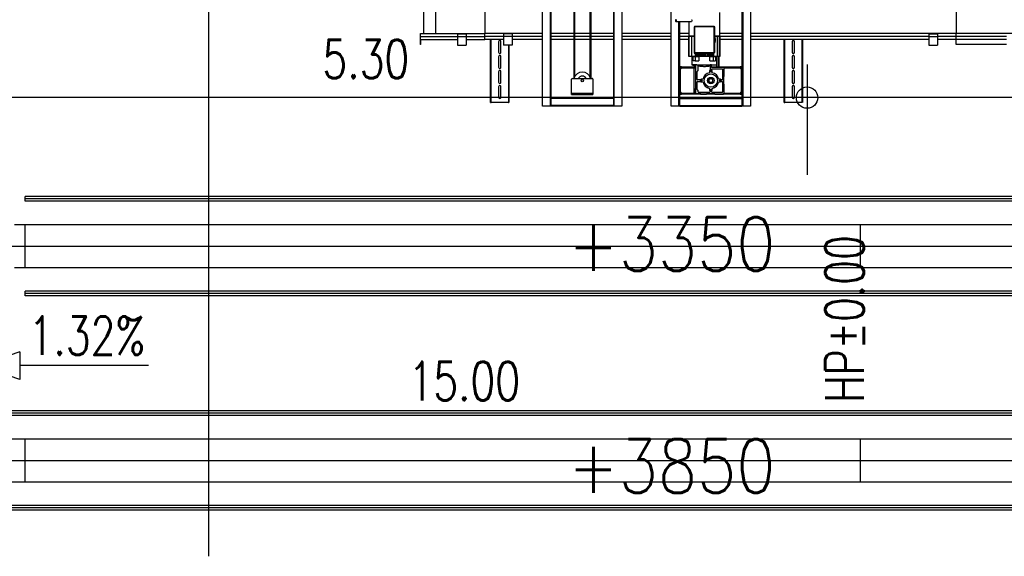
# Model space of a CAD drawing. Extents: x 34560 to 100229, y -303284 to -152113.
# Tile 3 of 74: x 84614 to 89210, y -302970 to -300467. Entities that reach past the tile are written whole.
import ezdxf
from ezdxf.enums import TextEntityAlignment as Align

# ---------------------------------------------------------------- set-up
doc = ezdxf.new("R2010")
doc.units = 0
doc.header["$LTSCALE"] = 100
for name, pattern in [('A_AGEG-_-____-A-$0$PUNKT2', [3.175, 0, -3.175]), ('ATPI1189A__GEG-_-FOE_-A-$0$DASH_CENTER', [14, 11, -1, 1, -1]), ('ATPI1189A__GEG-_-FOE_-A-$0$SLD_SOLID', [0])]:
    doc.linetypes.add(name, pattern=pattern)
doc.layers.get('0').update_dxf_attribs({"linetype": 'CONTINUOUS'})
for name, color, linetype in [('A_AGEG-_-____-A-$0$A3-BEMA-SS-100', 8, 'CONTINUOUS'), ('A_AGEG-_-____-A-$0$A4-GEFA-------', 1, 'CONTINUOUS'), ('A_AGEG-_-____-A-$0$A4-GEFA-TEX---', 1, 'CONTINUOUS'), ('ATPI1189A__GEG-_-FOE_-A-$0$71', 7, 'CONTINUOUS'), ('BITO_BUILDING', 8, 'CONTINUOUS')]:
    doc.layers.add(name, color=color, linetype=linetype)
doc.styles.add('A_AGEG-_-____-A-$0$NORMAL', font='romans.shx', dxfattribs={"width": 0.75})
doc.styles.add('ATPI1189A__GEG-_-FOE_-A-$0$CONVERTER_16', font='txt.shx', dxfattribs={"width": 0.8532})

# ---------------------------------------------------------------- blocks, each defined once
blk = doc.blocks.new('A_AGEG-_-____-A-$0$PFEIL GEFÄLLE')
at = {"layer": 'A_AGEG-_-____-A-$0$A4-GEFA-------'}
for p, q in [((-3715.29, 3542.83), (-3715.29, 3482.81)), ((-3721.71, 3482.81), (-3715.29, 3463.75)), ((-3721.71, 3482.81), (-3708.87, 3482.81)), ((-3708.87, 3482.81), (-3715.29, 3463.75))]:
    blk.add_line(p, q, dxfattribs=at)
blk = doc.blocks.new('A_AGEG-_-____-A-$0$ARCH-BEMTICK')
blk.add_line((0.3, 0), (-0.3, 0))
blk.add_circle((0, 0), 0.05)
blk = doc.blocks.new('EG-A-008 GR')
at = {"layer": 'A_AGEG-_-____-A-$0$A3-BEMA-SS-100'}
for p, q in [((652.69, 3258.94), (652.69, -63.75)), ((932, 165.69), (932, 114.26)), ((1522, 150.26), (-88.31, 150.26))]:
    blk.add_line(p, q, dxfattribs=at)
at = {"layer": 'A_AGEG-_-____-A-$0$A4-GEFA-------', "linetype": 'A_AGEG-_-____-A-$0$PUNKT2'}
blk.add_line((932, 2790.89), (932, -63.75), dxfattribs=at)
at = {"layer": 'ATPI1189A__GEG-_-FOE_-A-$0$71', "color": 56, "linetype": 'ATPI1189A__GEG-_-FOE_-A-$0$SLD_SOLID'}
for p, q in [((752.89, 221.65), (752.89, 180.13)), ((758.69, 180.13), (758.69, 221.65)), ((1001.57, 221.65), (1001.57, 180.13)), ((781.57, 219.96), (781.57, 180.13)), ((808.57, 146.19), (808.57, 219.96)), ((812.17, 146.19), (812.17, 219.96)), ((812.17, 146.19), (812.17, 219.96)), ((812.57, 146.19), (812.57, 219.96)), ((841.97, 146.19), (841.97, 219.96)), ((845.57, 219.96), (845.57, 146.19)), ((868.57, 146.19), (868.57, 219.96)), ((901.97, 219.96), (901.97, 146.19)), ((905.57, 219.96), (905.57, 146.19)), ((823.14, 203.83), (823.14, 159.19)), ((823.59, 160.17), (823.59, 203.83)), ((830.55, 203.83), (830.55, 160.17)), ((831, 203.83), (831, 159.19)), ((841.57, 204.11), (841.57, 146.19)), ((901.57, 203.43), (901.57, 164.21)), ((891.32, 178.99), (891.32, 189.99)), ((870.78, 185.79), (877.99, 185.79)), ((872.17, 185.79), (872.17, 146.19)), ((872.17, 146.19), (872.17, 185.79)), ((872.57, 163.77), (872.57, 185.79)), ((876.82, 185.79), (876.82, 178.99)), ((751.57, 180.19), (752.89, 180.19)), ((751.57, 180.13), (751.57, 180.19)), ((751.57, 178.72), (751.57, 180.13)), ((751.57, 180.13), (781.57, 180.13)), ((768.82, 179.99), (768.82, 178.72)), ((768.82, 179.99), (772.82, 179.99)), ((772.82, 179.99), (772.82, 178.72)), ((808.57, 180.13), (781.57, 180.13)), ((781.57, 178.72), (781.57, 180.13)), ((794.32, 179.99), (790.32, 179.99)), ((790.32, 179.99), (790.32, 178.72)), ((794.32, 179.99), (794.32, 178.72)), ((823.14, 180.13), (812.57, 180.13)), ((830.55, 180.13), (823.59, 180.13)), ((841.57, 180.13), (831, 180.13)), ((868.57, 180.13), (845.57, 180.13)), ((876.82, 180.13), (872.57, 180.13)), ((879.22, 183.19), (879.22, 171.24)), ((879.52, 183.19), (879.22, 183.19)), ((888.62, 183.49), (879.52, 183.49)), ((879.52, 183.49), (879.52, 183.19)), ((888.62, 183.19), (879.52, 183.19)), ((879.52, 183.19), (879.52, 171.24)), ((888.62, 183.19), (888.62, 183.49)), ((888.92, 183.19), (888.62, 183.19)), ((888.62, 171.24), (888.62, 183.19)), ((888.92, 171.24), (888.92, 183.19)), ((901.57, 180.13), (891.32, 180.13)), ((1001.57, 180.13), (905.57, 180.13)), ((988.82, 179.99), (988.82, 178.72)), ((988.82, 179.99), (992.82, 179.99)), ((992.82, 179.99), (992.82, 178.72)), ((1086.57, 180.13), (1001.57, 180.13)), ((1001.57, 178.72), (1001.57, 180.13)), ((751.57, 178.72), (768.82, 178.72)), ((751.57, 177.31), (751.57, 178.72)), ((751.57, 177.31), (768.82, 177.31)), ((751.57, 175.09), (751.57, 177.31)), ((751.77, 175.09), (751.57, 175.09)), ((751.77, 175.09), (751.77, 177.31)), ((768.82, 178.72), (768.82, 174.68)), ((768.82, 178.72), (772.82, 178.72)), ((768.82, 174.68), (772.82, 174.68)), ((772.82, 178.72), (772.82, 174.68)), ((772.82, 178.72), (781.57, 178.72)), ((772.82, 177.31), (781.57, 177.31)), ((790.32, 178.72), (781.57, 178.72)), ((781.57, 177.31), (781.57, 178.72)), ((790.32, 177.31), (781.57, 177.31)), ((784.27, 147.89), (784.27, 177.31)), ((784.57, 147.89), (784.57, 177.31)), ((784.57, 147.89), (784.57, 177.31)), ((788.02, 176.34), (788.02, 171.44)), ((789.12, 171.44), (789.12, 176.34)), ((794.32, 178.72), (790.32, 178.72)), ((790.32, 178.72), (790.32, 174.68)), ((794.32, 174.68), (790.32, 174.68)), ((792.57, 174.68), (792.57, 147.89)), ((792.57, 174.68), (792.57, 147.89)), ((792.87, 174.68), (792.87, 147.89)), ((794.32, 178.72), (794.32, 174.68)), ((808.57, 178.72), (794.32, 178.72)), ((808.57, 177.31), (794.32, 177.31)), ((823.14, 178.72), (812.57, 178.72)), ((823.14, 177.31), (812.57, 177.31)), ((830.55, 178.72), (823.59, 178.72)), ((830.55, 177.31), (823.59, 177.31)), ((841.57, 178.72), (831, 178.72)), ((841.57, 177.31), (831, 177.31)), ((868.57, 178.72), (845.57, 178.72)), ((868.57, 177.31), (845.57, 177.31)), ((876.84, 178.72), (872.57, 178.72)), ((876.84, 177.31), (872.57, 177.31)), ((876.82, 178.99), (879.22, 178.99)), ((876.84, 178.97), (878.18, 178.97)), ((876.84, 169.41), (876.84, 178.97)), ((876.98, 169.41), (876.98, 178.97)), ((878.18, 178.97), (879.22, 178.97)), ((878.18, 169.41), (878.18, 178.97)), ((878.27, 178.99), (878.27, 178.97)), ((888.92, 178.99), (891.32, 178.99)), ((888.92, 178.97), (889.97, 178.97)), ((889.11, 178.12), (889.01, 178.48)), ((889.02, 177.09), (889.02, 178.44)), ((889.02, 175.74), (889.02, 177.09)), ((889.14, 177.97), (889.11, 178.12)), ((889.14, 177.94), (889.14, 177.94)), ((889.14, 176.24), (889.14, 176.24)), ((889.87, 178.97), (889.87, 178.99)), ((889.97, 178.97), (889.97, 169.41)), ((889.97, 178.97), (890.89, 178.97)), ((890.55, 178.99), (890.55, 178.97)), ((890.89, 178.97), (890.89, 169.41)), ((890.89, 178.97), (891.3, 178.97)), ((891, 178.97), (891, 178.99)), ((891.3, 178.97), (891.3, 169.41)), ((901.57, 178.72), (891.3, 178.72)), ((901.57, 177.31), (891.3, 177.31)), ((988.82, 178.72), (905.57, 178.72)), ((988.82, 177.31), (905.57, 177.31)), ((921.27, 147.89), (921.27, 177.31)), ((921.57, 147.89), (921.57, 177.31)), ((921.57, 147.89), (921.57, 177.31)), ((925.02, 176.34), (925.02, 171.44)), ((926.12, 171.44), (926.12, 176.34)), ((929.57, 177.31), (929.57, 147.89)), ((929.87, 177.31), (929.87, 147.89)), ((988.82, 178.72), (992.82, 178.72)), ((988.82, 178.72), (988.82, 174.68)), ((988.82, 174.68), (992.82, 174.68)), ((992.82, 178.72), (992.82, 174.68)), ((1001.57, 178.72), (992.82, 178.72)), ((1001.57, 177.31), (992.82, 177.31)), ((1025.02, 178.72), (1001.57, 178.72)), ((1001.57, 177.31), (1001.57, 178.72)), ((1025.02, 177.31), (1001.57, 177.31)), ((1001.57, 175.09), (1001.57, 177.31)), ((1025.02, 175.09), (1001.57, 175.09)), ((879.22, 171.24), (879.52, 171.24)), ((879.52, 171.24), (879.52, 170.94)), ((879.52, 171.24), (888.62, 171.24)), ((879.52, 170.94), (888.62, 170.94)), ((879.69, 170.94), (879.69, 169.41)), ((880.27, 170.94), (880.27, 169.41)), ((880.42, 170.94), (880.42, 169.41)), ((881, 169.41), (881, 170.94)), ((881.15, 170.94), (881.15, 169.41)), ((881.8, 170.94), (881.8, 169.41)), ((881.95, 170.94), (881.95, 169.41)), ((882.66, 169.41), (882.66, 170.94)), ((882.81, 170.94), (882.81, 169.41)), ((883.55, 170.94), (883.55, 169.41)), ((883.59, 169.41), (883.59, 170.94)), ((883.7, 170.94), (883.7, 169.41)), ((884.45, 169.41), (884.45, 170.94)), ((884.6, 170.94), (884.6, 169.41)), ((885.33, 170.94), (885.33, 169.41)), ((885.48, 169.41), (885.48, 170.94)), ((886.19, 169.41), (886.19, 170.94)), ((886.34, 170.94), (886.34, 169.41)), ((886.99, 169.41), (886.99, 170.94)), ((887.14, 170.94), (887.14, 169.41)), ((887.73, 169.41), (887.73, 170.94)), ((887.88, 169.41), (887.88, 170.94)), ((888.45, 169.41), (888.45, 170.94)), ((888.62, 170.94), (888.62, 171.24)), ((888.62, 171.24), (888.92, 171.24)), ((788.02, 169.34), (788.02, 164.44)), ((789.12, 164.44), (789.12, 169.34)), ((878.18, 169.41), (876.84, 169.41)), ((879.69, 169.41), (878.18, 169.41)), ((878.22, 169.39), (878.22, 165.49)), ((878.83, 169.39), (878.22, 169.39)), ((878.22, 165.49), (880.12, 164.98)), ((880.12, 165.49), (878.22, 165.49)), ((878.27, 169.41), (878.27, 169.39)), ((878.83, 169.39), (879.82, 169.39)), ((878.83, 167.39), (878.83, 169.39)), ((879.82, 167.39), (878.83, 167.39)), ((879.82, 169.39), (881.48, 169.39)), ((879.82, 169.39), (879.82, 167.39)), ((879.82, 167.39), (881.48, 167.39)), ((880.59, 165.49), (880.12, 165.49)), ((880.12, 152.04), (880.12, 165.49)), ((880.42, 169.41), (880.27, 169.41)), ((880.59, 165.49), (886.7, 165.49)), ((881.16, 165.41), (880.59, 165.49)), ((881.15, 169.41), (881, 169.41)), ((881.48, 169.39), (881.48, 167.39)), ((886.67, 169.39), (881.48, 169.39)), ((881.95, 169.41), (881.8, 169.41)), ((882.81, 169.41), (882.66, 169.41)), ((883.7, 169.41), (883.55, 169.41)), ((884.6, 169.41), (884.45, 169.41)), ((885.48, 169.41), (885.33, 169.41)), ((886.34, 169.41), (886.19, 169.41)), ((886.67, 167.39), (886.67, 169.39)), ((886.67, 169.39), (888.32, 169.39)), ((886.67, 167.39), (888.32, 167.39)), ((887.45, 165.49), (886.7, 165.49)), ((886.7, 165.49), (886.7, 163.06)), ((887.14, 169.41), (886.99, 169.41)), ((887.45, 165.49), (889.26, 165.49)), ((887.45, 164.24), (887.45, 165.49)), ((887.88, 169.41), (887.73, 169.41)), ((888.32, 169.39), (889.31, 169.39)), ((888.32, 167.39), (888.32, 169.39)), ((888.32, 167.39), (889.31, 167.39)), ((889.97, 169.41), (888.45, 169.41)), ((889.26, 165.49), (889.92, 165.49)), ((889.92, 169.39), (889.31, 169.39)), ((889.31, 169.39), (889.31, 167.39)), ((889.87, 169.39), (889.87, 169.41)), ((889.92, 165.49), (889.92, 169.39)), ((889.92, 164.24), (889.92, 165.49)), ((890.89, 169.41), (889.97, 169.41)), ((890.55, 169.41), (890.55, 164.59)), ((891.3, 169.41), (890.89, 169.41)), ((891, 164.59), (891, 169.41)), ((925.02, 169.34), (925.02, 164.44)), ((926.12, 164.44), (926.12, 169.34)), ((788.02, 162.34), (788.02, 157.44)), ((789.12, 157.44), (789.12, 162.34)), ((872.57, 152.62), (872.57, 163.77)), ((872.57, 163.77), (872.9, 163.77)), ((872.9, 163.77), (872.97, 163.77)), ((873.4, 164.59), (872.97, 164.59)), ((872.97, 164.19), (872.97, 164.59)), ((872.97, 164.19), (872.97, 163.77)), ((873.4, 164.19), (872.97, 164.19)), ((872.97, 152.62), (872.97, 163.77)), ((873.4, 164.59), (880.12, 164.59)), ((873.4, 164.58), (873.4, 164.59)), ((873.4, 164.19), (873.4, 164.58)), ((873.4, 164.19), (880.12, 164.19)), ((879.12, 163.82), (879.12, 163.53)), ((879.12, 163.53), (879.12, 162.95)), ((879.12, 162.95), (879.12, 162.67)), ((879.22, 163.24), (879.22, 164.24)), ((879.22, 162.24), (879.22, 163.24)), ((879.22, 162.04), (879.22, 162.24)), ((879.22, 154.44), (879.22, 162.04)), ((879.42, 164.44), (879.52, 164.44)), ((880.12, 164.44), (879.52, 164.44)), ((880.67, 158.77), (880.67, 162.44)), ((880.87, 162.64), (880.92, 162.64)), ((881.12, 162.84), (881.12, 165.29)), ((886.47, 162.59), (886.47, 161.84)), ((886.68, 165.37), (886.7, 165.37)), ((887.45, 164.59), (900.75, 164.59)), ((893.37, 164.24), (887.45, 164.24)), ((887.45, 163.06), (887.45, 163.44)), ((887.65, 163.64), (892.37, 163.64)), ((887.67, 161.84), (887.67, 162.59)), ((892.57, 163.44), (892.57, 158.77)), ((893.37, 160.29), (893.37, 164.24)), ((893.37, 164.19), (900.75, 164.19)), ((900.75, 164.59), (900.75, 164.58)), ((901.17, 164.59), (900.75, 164.59)), ((900.75, 164.58), (900.75, 164.19)), ((901.17, 164.19), (900.75, 164.19)), ((901.17, 164.19), (901.17, 164.59)), ((901.17, 163.77), (901.17, 164.19)), ((901.17, 163.77), (901.17, 152.62)), ((901.17, 163.77), (901.17, 152.62)), ((901.57, 163.77), (901.57, 164.19)), ((901.57, 163.77), (901.57, 152.62)), ((901.57, 163.75), (901.57, 152.64)), ((925.02, 162.34), (925.02, 157.44)), ((926.12, 157.44), (926.12, 162.34)), ((822.07, 152.19), (822.07, 158.79)), ((822.47, 159.19), (831.67, 159.19)), ((832.07, 158.79), (832.07, 152.19)), ((880.67, 154.04), (880.67, 157.62)), ((882.2, 158.57), (880.87, 158.57)), ((880.87, 157.82), (882.2, 157.82)), ((883.42, 158.79), (882.67, 158.79)), ((882.67, 157.59), (883.42, 157.59)), ((885.79, 158.49), (886.12, 158.49)), ((885.79, 157.89), (885.79, 158.49)), ((885.79, 157.89), (886.12, 157.89)), ((891.47, 158.79), (890.72, 158.79)), ((890.72, 157.59), (891.47, 157.59)), ((892.37, 158.57), (891.94, 158.57)), ((891.94, 157.82), (892.37, 157.82)), ((892.57, 157.62), (892.57, 152.89)), ((893.12, 156.49), (893.12, 160.09)), ((893.37, 160.29), (893.32, 160.29)), ((893.32, 156.29), (893.37, 156.29)), ((893.37, 152.29), (893.37, 156.29)), ((784.27, 153.39), (784.57, 153.39)), ((788.02, 155.34), (788.02, 150.44)), ((789.12, 150.44), (789.12, 155.34)), ((792.57, 153.39), (792.87, 153.39)), ((822.07, 151.69), (822.07, 152.19)), ((832.07, 152.19), (822.07, 152.19)), ((822.07, 151.69), (832.07, 151.69)), ((832.07, 152.19), (832.07, 151.69)), ((872.57, 152.62), (872.97, 152.62)), ((872.9, 152.62), (872.57, 152.62)), ((872.57, 146.19), (872.57, 152.62)), ((872.97, 152.62), (872.9, 152.62)), ((872.97, 152.62), (872.97, 152.19)), ((872.97, 152.19), (873.4, 152.19)), ((872.97, 152.19), (872.97, 151.79)), ((872.97, 151.79), (873.4, 151.79)), ((873.4, 152.1), (873.4, 152.19)), ((880.12, 152.19), (873.4, 152.19)), ((873.4, 151.79), (873.4, 152.1)), ((900.75, 151.79), (873.4, 151.79)), ((879.22, 154.24), (879.22, 154.44)), ((879.22, 153.24), (879.22, 154.24)), ((879.22, 152.24), (879.22, 153.24)), ((879.52, 152.04), (879.42, 152.04)), ((879.52, 154.24), (879.52, 154.44)), ((879.52, 153.24), (879.52, 154.24)), ((879.52, 152.24), (879.52, 153.24)), ((879.52, 152.04), (879.52, 152.24)), ((879.52, 152.04), (880.12, 152.04)), ((882.27, 152.04), (880.12, 152.04)), ((880.92, 153.84), (880.87, 153.84)), ((881.12, 152.89), (881.12, 153.64)), ((882.27, 152.69), (881.32, 152.69)), ((886.5, 152.69), (882.27, 152.69)), ((882.27, 151.89), (882.27, 152.69)), ((882.27, 151.89), (884.97, 151.89)), ((884.97, 151.94), (884.97, 151.89)), ((885.17, 152.14), (888.77, 152.14)), ((886.47, 154.54), (886.47, 153.79)), ((886.7, 153.33), (886.7, 152.89)), ((887.45, 152.89), (887.45, 153.33)), ((892.37, 152.69), (887.65, 152.69)), ((887.67, 153.79), (887.67, 154.54)), ((888.97, 151.89), (888.97, 151.94)), ((888.97, 151.89), (892.97, 151.89)), ((892.97, 151.89), (893.37, 152.29)), ((900.75, 152.19), (893.27, 152.19)), ((900.75, 152.19), (900.75, 152.1)), ((900.75, 152.19), (901.17, 152.19)), ((900.75, 152.1), (900.75, 151.79)), ((900.75, 151.79), (901.17, 151.79)), ((901.17, 152.19), (901.17, 152.62)), ((901.17, 152.19), (901.57, 152.19)), ((901.17, 152.19), (901.17, 151.79)), ((901.57, 152.19), (901.57, 152.62)), ((901.57, 152.18), (901.57, 146.19)), ((921.57, 153.39), (921.27, 153.39)), ((925.02, 155.34), (925.02, 150.44)), ((926.12, 150.44), (926.12, 155.34)), ((784.27, 147.89), (784.57, 147.89)), ((792.57, 147.89), (784.57, 147.89)), ((792.57, 147.89), (792.87, 147.89)), ((841.57, 150.19), (812.57, 150.19)), ((841.57, 149.79), (812.57, 149.79)), ((872.57, 150.19), (901.57, 150.19)), ((872.57, 149.79), (901.57, 149.79)), ((921.27, 147.89), (921.57, 147.89)), ((929.57, 147.89), (921.57, 147.89)), ((929.64, 147.89), (929.57, 147.89)), ((812.17, 146.19), (808.57, 146.19)), ((812.57, 146.19), (812.17, 146.19)), ((841.57, 146.59), (812.57, 146.59)), ((841.57, 146.19), (812.57, 146.19)), ((841.97, 146.19), (841.57, 146.19)), ((845.57, 146.19), (841.97, 146.19)), ((872.17, 146.19), (868.57, 146.19)), ((872.57, 146.19), (872.17, 146.19)), ((872.57, 146.59), (901.57, 146.59)), ((872.57, 146.19), (901.57, 146.19)), ((901.97, 146.19), (901.57, 146.19)), ((905.57, 146.19), (901.97, 146.19)), ((1342, 104.05), (567, 104.05)), ((567, 102.97), (567, 104.05)), ((1342, 102.97), (567, 102.97)), ((567, 101.89), (567, 102.97)), ((1333, 101.89), (567, 101.89)), ((1347, 90.89), (562, 90.89)), ((567, 70.89), (567, 90.89)), ((957, 70.89), (957, 90.89)), ((1347, 70.89), (562, 70.89)), ((1342, 59.89), (567, 59.89)), ((567, 58.82), (567, 59.89)), ((1342, 58.82), (567, 58.82)), ((567, 57.74), (567, 58.82)), ((1317.93, 57.74), (567, 57.74)), ((1342, 4.05), (157, 4.05)), ((1342, 2.97), (157, 2.97)), ((1333, 1.89), (157, 1.89)), ((1347, -9.11), (152, -9.11)), ((567, -29.11), (567, -9.11)), ((957, -29.11), (957, -9.11)), ((1347, -29.11), (152, -29.11)), ((1342, -40.11), (157, -40.11)), ((1342, -41.18), (157, -41.18)), ((1317.93, -42.26), (157, -42.26))]:
    blk.add_line(p, q, dxfattribs=at)
at = {"layer": 'ATPI1189A__GEG-_-FOE_-A-$0$71', "color": 56, "linetype": 'ATPI1189A__GEG-_-FOE_-A-$0$DASH_CENTER'}
for p, q in [((552, 80.89), (1382, 80.89)), ((142, -19.11), (1382, -19.11))]:
    blk.add_line(p, q, dxfattribs=at)
at = {"layer": 'ATPI1189A__GEG-_-FOE_-A-$0$71', "color": 56, "linetype": 'ATPI1189A__GEG-_-FOE_-A-$0$SLD_SOLID'}
blk.add_lwpolyline([(870.57, 186.08), (870.6, 185.97), (870.6, 185.97), (870.64, 185.88), (870.64, 185.88), (870.7, 185.82), (870.7, 185.82), (870.76, 185.79), (870.76, 185.79), (870.83, 185.8), (870.83, 185.8), (870.89, 185.85), (870.89, 185.85), (870.94, 185.92), (870.94, 185.92), (870.98, 186.02), (870.98, 186.02), (870.99, 186.13), (870.99, 186.13), (870.99, 186.25), (870.99, 186.25), (870.98, 186.37), (870.98, 186.37), (870.94, 186.47), (870.94, 186.47), (870.89, 186.54), (870.89, 186.54), (870.83, 186.58), (870.83, 186.58), (870.76, 186.59), (870.76, 186.59), (870.7, 186.57), (870.7, 186.57), (870.64, 186.51), (870.64, 186.51), (870.6, 186.42), (870.6, 186.42), (870.57, 186.31), (870.57, 186.31), (870.56, 186.19), (870.56, 186.19), (870.57, 186.08)], close=True, dxfattribs=at)
for centre, radius in [((887.07, 158.19), 3.1), ((887.07, 162.59), 0.3), ((827.07, 158.19), 0.525), ((882.67, 158.19), 0.3), ((887.07, 158.19), 1.5), ((887.07, 158.19), 0.9), ((891.47, 158.19), 0.3), ((887.07, 153.79), 0.3)]:
    blk.add_circle(centre, radius, dxfattribs=at)
for centre, radius, start, end in [((788.57, 176.34), 0.55, 359.9602, 180.0398), ((788.57, 171.44), 0.55, 179.9602, 0.0398), ((879.52, 171.24), 0.3, 179.9982, 269.9289), ((788.57, 169.34), 0.55, 359.9602, 180.0398), ((788.57, 164.44), 0.55, 179.9602, 0.0398), ((788.57, 162.34), 0.55, 359.9602, 180.0398), ((827.07, 158.19), 4, 89.998, 165.5156), ((827.07, 158.19), 4, 14.4834, 89.992), ((880.87, 162.44), 0.2, 90.0088, 179.9912), ((880.92, 162.84), 0.201, 270.1957, 359.8043), ((881.32, 165.29), 0.201, 145.2116, 179.9934), ((887.07, 158.19), 3.7, 99.3594, 170.6406), ((887.07, 162.59), 0.6, 360, 180), ((887.65, 163.44), 0.201, 90.1956, 179.9137), ((887.07, 158.19), 3.7, 9.3335, 80.6665), ((892.37, 163.44), 0.201, 0.0863, 89.8044), ((901.17, 164.19), 0.425, 180.0381, 269.9619), ((788.57, 157.44), 0.55, 179.9602, 0.0398), ((822.47, 158.79), 0.4, 90.1022, 179.9524), ((827.07, 158.19), 2.1, 28.4492, 151.5508), ((831.67, 158.8), 0.399, 359.861, 90.0843), ((880.87, 158.77), 0.2, 180.0088, 269.9912), ((880.87, 157.62), 0.201, 90.1956, 179.9137), ((882.67, 158.19), 0.6, 89.9636, 270.0364), ((887.07, 158.19), 3.7, 189.3465, 260.6535), ((887.08, 158.19), 1.01, 162.6771, 197.3229), ((887.07, 158.19), 1, 197.4528, 162.5472), ((887.07, 158.19), 3.7, 279.3205, 350.6795), ((891.47, 158.19), 0.6, 270.0364, 89.9636), ((892.37, 158.77), 0.2, 270.0088, 359.9912), ((892.37, 157.62), 0.201, 0.0863, 89.8044), ((893.32, 160.09), 0.199, 89.8219, 180.1781), ((893.32, 156.49), 0.199, 179.8219, 270.1781), ((788.57, 155.34), 0.55, 359.9602, 180.0398), ((880.87, 154.04), 0.2, 180.0088, 269.9912), ((880.92, 153.64), 0.201, 0.0863, 89.8044), ((881.32, 152.89), 0.2, 180.0088, 269.9912), ((885.17, 151.94), 0.2, 90.0088, 179.9912), ((887.07, 153.79), 0.6, 180.0364, 359.9636), ((886.5, 152.89), 0.2, 270.0088, 359.9912), ((887.65, 152.89), 0.2, 180.0088, 269.9912), ((888.77, 151.94), 0.2, 0.0088, 89.9912), ((892.37, 152.89), 0.2, 270.0088, 359.9912), ((788.57, 150.44), 0.55, 179.9602, 0.0398)]:
    blk.add_arc(centre, radius, start, end, dxfattribs=at)
for points in [[(877.99, 186.59), (878, 186.59), (878.02, 186.59), (878.05, 186.58), (878.09, 186.55), (878.12, 186.52), (878.15, 186.48), (878.18, 186.42), (878.2, 186.37), (878.21, 186.3), (878.22, 186.24), (878.22, 186.21), (878.22, 186.19), (878.22, 186.13), (878.21, 186.06), (878.19, 186), (878.17, 185.94), (878.14, 185.9), (878.11, 185.85), (878.08, 185.82), (878.04, 185.8), (878.02, 185.8), (877.99, 185.8)], [(889.02, 175.76), (889.03, 175.79), (889.04, 175.82), (889.1, 176.01), (889.14, 176.2), (889.14, 176.22), (889.14, 176.24)], [(889.14, 176.24), (889.17, 176.45), (889.2, 176.66), (889.22, 176.87), (889.22, 177.08), (889.22, 177.3), (889.2, 177.51), (889.18, 177.73), (889.14, 177.94)], [(926.12, 176.34), (926.11, 176.45), (926.08, 176.55), (926.06, 176.6), (926.03, 176.64), (926, 176.69), (925.96, 176.73), (925.92, 176.77), (925.87, 176.8), (925.82, 176.83), (925.77, 176.85), (925.67, 176.88), (925.57, 176.89), (925.47, 176.88), (925.37, 176.85), (925.32, 176.83), (925.27, 176.8), (925.22, 176.77), (925.18, 176.73), (925.14, 176.69), (925.11, 176.64), (925.08, 176.6), (925.06, 176.55), (925.03, 176.45), (925.02, 176.34)], [(925.02, 171.44), (925.04, 171.34), (925.06, 171.23), (925.11, 171.14), (925.18, 171.05), (925.27, 170.99), (925.36, 170.93), (925.46, 170.9), (925.57, 170.89), (925.68, 170.9), (925.78, 170.93), (925.88, 170.99), (925.96, 171.05), (926.03, 171.14), (926.08, 171.23), (926.11, 171.34), (926.12, 171.44)], [(926.12, 169.34), (926.11, 169.45), (926.08, 169.55), (926.06, 169.6), (926.03, 169.64), (926, 169.69), (925.96, 169.73), (925.92, 169.77), (925.87, 169.8), (925.82, 169.83), (925.77, 169.85), (925.67, 169.88), (925.57, 169.89), (925.47, 169.88), (925.37, 169.85), (925.32, 169.83), (925.27, 169.8), (925.22, 169.77), (925.18, 169.73), (925.14, 169.69), (925.11, 169.64), (925.08, 169.6), (925.06, 169.55), (925.03, 169.45), (925.02, 169.34)], [(872.97, 163.77), (873.05, 163.78), (873.13, 163.8), (873.17, 163.82), (873.2, 163.84), (873.24, 163.86), (873.27, 163.89), (873.3, 163.93), (873.33, 163.96), (873.35, 164), (873.37, 164.04), (873.39, 164.11), (873.4, 164.19)], [(881.12, 165.12), (881.68, 165.03), (882.24, 164.95), (882.81, 164.88), (883.38, 164.84), (883.96, 164.82), (884.54, 164.83), (885.12, 164.87), (885.7, 164.92), (886.2, 164.99), (886.7, 165.07)], [(925.02, 164.44), (925.03, 164.34), (925.06, 164.24), (925.08, 164.19), (925.11, 164.14), (925.14, 164.1), (925.18, 164.05), (925.22, 164.02), (925.27, 163.98), (925.32, 163.95), (925.37, 163.93), (925.47, 163.9), (925.57, 163.89), (925.67, 163.9), (925.77, 163.93), (925.82, 163.95), (925.87, 163.98), (925.92, 164.02), (925.96, 164.05), (926, 164.1), (926.03, 164.14), (926.06, 164.19), (926.08, 164.24), (926.11, 164.34), (926.12, 164.44)], [(926.12, 162.34), (926.11, 162.45), (926.08, 162.55), (926.06, 162.6), (926.03, 162.64), (926, 162.69), (925.96, 162.73), (925.92, 162.77), (925.87, 162.8), (925.82, 162.83), (925.77, 162.85), (925.67, 162.88), (925.57, 162.89), (925.47, 162.88), (925.37, 162.85), (925.32, 162.83), (925.27, 162.8), (925.22, 162.77), (925.18, 162.73), (925.14, 162.69), (925.11, 162.64), (925.08, 162.6), (925.06, 162.55), (925.03, 162.45), (925.02, 162.34)], [(925.02, 157.44), (925.03, 157.34), (925.06, 157.24), (925.08, 157.19), (925.11, 157.14), (925.14, 157.1), (925.18, 157.05), (925.22, 157.02), (925.27, 156.98), (925.32, 156.95), (925.37, 156.93), (925.47, 156.9), (925.57, 156.89), (925.67, 156.9), (925.77, 156.93), (925.82, 156.95), (925.87, 156.98), (925.92, 157.02), (925.96, 157.05), (926, 157.1), (926.03, 157.14), (926.06, 157.19), (926.08, 157.24), (926.11, 157.34), (926.12, 157.44)], [(873.4, 152.19), (873.39, 152.27), (873.37, 152.35), (873.35, 152.39), (873.33, 152.43), (873.3, 152.46), (873.27, 152.49), (873.24, 152.52), (873.2, 152.55), (873.17, 152.57), (873.13, 152.59), (873.05, 152.61), (872.97, 152.62)], [(901.17, 152.62), (901.09, 152.61), (901.02, 152.59), (900.98, 152.57), (900.94, 152.55), (900.9, 152.52), (900.87, 152.49), (900.84, 152.46), (900.82, 152.43), (900.79, 152.39), (900.78, 152.35), (900.76, 152.27), (900.75, 152.19)], [(926.12, 155.34), (926.11, 155.45), (926.08, 155.55), (926.06, 155.6), (926.03, 155.64), (926, 155.69), (925.96, 155.73), (925.92, 155.77), (925.87, 155.8), (925.82, 155.83), (925.77, 155.85), (925.67, 155.88), (925.57, 155.89), (925.47, 155.88), (925.37, 155.85), (925.32, 155.83), (925.27, 155.8), (925.22, 155.77), (925.18, 155.73), (925.14, 155.69), (925.11, 155.64), (925.08, 155.6), (925.06, 155.55), (925.03, 155.45), (925.02, 155.34)], [(925.02, 150.44), (925.03, 150.34), (925.06, 150.24), (925.08, 150.19), (925.11, 150.14), (925.14, 150.1), (925.18, 150.05), (925.22, 150.02), (925.27, 149.98), (925.32, 149.95), (925.37, 149.93), (925.47, 149.9), (925.57, 149.89), (925.67, 149.9), (925.77, 149.93), (925.82, 149.95), (925.87, 149.98), (925.92, 150.02), (925.96, 150.05), (926, 150.1), (926.03, 150.14), (926.06, 150.19), (926.08, 150.24), (926.11, 150.34), (926.12, 150.44)], [(929.87, 147.89), (929.86, 147.89), (929.86, 147.89), (929.83, 147.89), (929.81, 147.89), (929.77, 147.89), (929.73, 147.89), (929.69, 147.89), (929.64, 147.89)]]:
    blk.add_spline(points, degree=3, dxfattribs=at)
at = {"layer": 'A_AGEG-_-____-A-$0$A3-BEMA-SS-100', "xscale": 100, "yscale": 100}
blk.add_blockref('A_AGEG-_-____-A-$0$ARCH-BEMTICK', (932, 150.26), dxfattribs=at)
at = {"layer": 'A_AGEG-_-____-A-$0$A4-GEFA-TEX---', "rotation": 270}
blk.add_blockref('A_AGEG-_-____-A-$0$PFEIL GEFÄLLE', (-2918.29, -3690.1), dxfattribs=at)
at = {"layer": 'A_AGEG-_-____-A-$0$A3-BEMA-SS-100', "color": 10, "style": 'A_AGEG-_-____-A-$0$NORMAL', "width": 0.75}
for s, p in [('5.30', (726.07, 168.26)), ('15.00', (772, 18))]:
    blk.add_text(s, height=18, dxfattribs=at).set_placement(p, align=Align.MIDDLE_CENTER)
at = {"layer": 'A_AGEG-_-____-A-$0$A4-GEFA-TEX---', "insert": (940.49, 7.94), "char_height": 18, "width": 61.8827, "attachment_point": 1, "rotation": 90, "style": 'A_AGEG-_-____-A-$0$NORMAL'}
blk.add_mtext('HP%%P0.00', dxfattribs=at)
at = {"layer": 'A_AGEG-_-____-A-$0$A4-GEFA-TEX---', "insert": (568.68, 48.19), "char_height": 18, "width": 61.8827, "attachment_point": 1, "style": 'A_AGEG-_-____-A-$0$NORMAL'}
blk.add_mtext('1.32%', dxfattribs=at)
at = {"layer": 'ATPI1189A__GEG-_-FOE_-A-$0$71', "color": 56, "char_height": 25, "attachment_point": 1, "style": 'ATPI1189A__GEG-_-FOE_-A-$0$CONVERTER_16'}
for s, insert in [('+3350', (820.35, 94.41)), ('+3850', (820.35, -9.11))]:
    blk.add_mtext(s, dxfattribs=dict(at, insert=insert))

msp = doc.modelspace()

# ---------------------------------------------------------------- block references
at = {"layer": 'BITO_BUILDING', "color": 6, "xscale": 10, "yscale": 10, "zscale": 10}
msp.add_blockref('EG-A-008 GR', (78969.319, -302332.766), dxfattribs=at)

doc.saveas('drawing.dxf')
